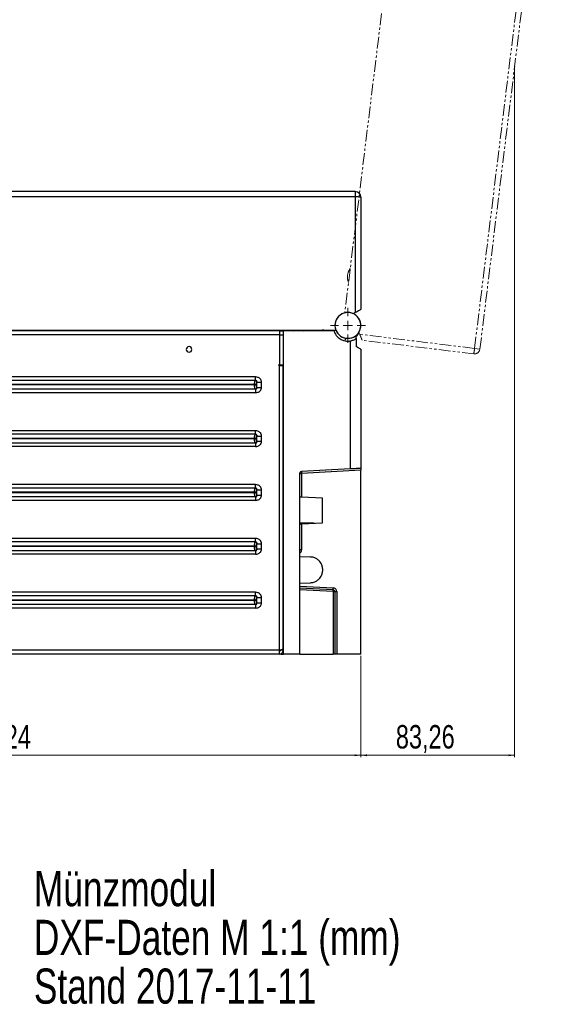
# Model space of a CAD drawing. Header units: millimetres. Extents: x 83 to 1528, y 34 to 1107.
# Tile 13 of 19: x 1232 to 1528, y 34 to 567. Entities that reach past the tile are written whole.
import ezdxf

# ---------------------------------------------------------------- set-up
doc = ezdxf.new("R2010")
doc.units = ezdxf.units.MM
doc.header["$PDSIZE"] = -1
doc.linetypes.add('CENTERX2', pattern=[20.32, 12.7, -2.54, 2.54, -2.54])
doc.linetypes.add('PHANTOM', pattern=[12.7, 6.35, -1.27, 1.27, -1.27, 1.27, -1.27])
doc.styles.add('SLDTEXTSTYLE0', font='TXT', dxfattribs={"width": 0.75})
doc.dimstyles.new('SLDDIMSTYLE0', dxfattribs={"dimtxt": 12.7, "dimasz": 3.302, "dimexe": 0, "dimexo": 0.0625, "dimgap": 3.175, "dimtad": 1, "dimrnd": 1e-09, "dimzin": 12, "dimdsep": 46, "dimtxsty": 'SLDTEXTSTYLE0', "dimsah": 1, "dimcen": 0.09, "dimadec": 0, "dimazin": 3, "dimtfac": 1, "dimtofl": 0, "dimtmove": 0, "dimatfit": 3, "dimfxl": 1, "dimfrac": 2, "dimtolj": 1, "dimtzin": 12, "dimarcsym": 0})

# ---------------------------------------------------------------- blocks, each defined once
blk = doc.blocks.new('SW_NOTE_0')
at = {"color": 0, "linetype": 'Continuous', "lineweight": 0, "char_height": 19.05, "attachment_point": 1, "style": 'SLDTEXTSTYLE0'}
for s, insert in [('Münzmodul', (0, 24.56)), ('DXF-Daten M 1:1 (mm)', (0, -1.84)), ('Stand 2017-11-11', (0, -28.24))]:
    blk.add_mtext(s, dxfattribs=dict(at, insert=insert))
blk = doc.blocks.new('_D_8')
at = {"color": 7, "linetype": 'Continuous', "lineweight": 18}
for p, q in [((1499.52, 541.02), (1499.52, 168)), ((1416.26, 222.84), (1416.26, 168)), ((1499.52, 169), (1416.26, 169))]:
    blk.add_line(p, q, dxfattribs=at)
for points in [[(1416.26, 169), (1419.57, 168.49), (1419.57, 169.51)], [(1499.52, 169), (1496.22, 169.51), (1496.22, 168.49)]]:
    blk.add_solid(points, dxfattribs=at)
at = {"color": 7, "linetype": 'Continuous', "lineweight": 18, "insert": (1435.22, 185.37), "char_height": 12.7, "attachment_point": 1, "style": 'SLDTEXTSTYLE0'}
blk.add_mtext('83,26', dxfattribs=at)
blk = doc.blocks.new('_D_9')
at = {"color": 7, "linetype": 'Continuous', "lineweight": 18}
for p, q in [((1000.02, 222.84), (1000.02, 168)), ((1416.26, 222.84), (1416.26, 168)), ((1000.02, 169), (1416.26, 169))]:
    blk.add_line(p, q, dxfattribs=at)
for points in [[(1000.02, 169), (1003.32, 168.49), (1003.32, 169.51)], [(1416.26, 169), (1412.96, 169.51), (1412.96, 168.49)]]:
    blk.add_solid(points, dxfattribs=at)
at = {"color": 7, "linetype": 'Continuous', "lineweight": 18, "insert": (1198.68, 185.37), "char_height": 12.7, "attachment_point": 1, "style": 'SLDTEXTSTYLE0'}
blk.add_mtext('416,24', dxfattribs=at)
blk = doc.blocks.new('SW_CENTERMARKSYMBOL_0')
at = {"color": 0, "linetype": 'Continuous', "lineweight": 0}
for p, q in [((0, 5), (0, 9.5)), ((-5, 0), (-9.5, 0)), ((0, 0), (-2.5, 0)), ((0, 0), (0, 2.5)), ((0, 0), (0, -2.5)), ((0, 0), (2.5, 0)), ((5, 0), (9.5, 0)), ((0, -5), (0, -9.5))]:
    blk.add_line(p, q, dxfattribs=at)

msp = doc.modelspace()

# ---------------------------------------------------------------- linework, layer by layer
at = {"color": 7, "linetype": 'PHANTOM', "lineweight": 18}
for p, q in [((1455.347, 797.658), (1407.58, 408.63)), ((1477.837, 389.386), (1525.151, 774.726)), ((1480.737, 389.03), (1528.05, 774.37)), ((1409.377, 425.876), (1409.608, 425.149)), ((1415.648, 397.022), (1415.188, 398.106)), ((1477.837, 389.386), (1415.648, 397.022)), ((1477.393, 386.418), (1417.002, 393.833)), ((1480.737, 389.03), (1477.837, 389.386))]:
    msp.add_line(p, q, dxfattribs=at)
at = {"color": 7, "linetype": 'Continuous', "lineweight": 25}
for p, q in [((1413.265, 474.336), (1025.031, 474.336)), ((1413.265, 471.414), (1025.031, 471.414)), ((1413.265, 474.336), (1413.265, 471.414)), ((1413.265, 471.414), (1413.265, 408.758)), ((1416.265, 471.336), (1416.265, 410.491)), ((1413.265, 408.758), (1412.245, 408.17)), ((1010.777, 399.336), (1402.726, 399.336)), ((1372.165, 398.836), (1022.365, 398.836)), ((1372.165, 396.736), (1022.365, 396.736)), ((1372.165, 398.836), (1374.265, 398.836)), ((1372.165, 398.836), (1372.165, 396.736)), ((1372.165, 396.736), (1372.165, 380.561)), ((1372.165, 396.736), (1374.265, 396.736)), ((1374.265, 398.836), (1374.265, 396.736)), ((1374.265, 396.736), (1374.265, 380.561)), ((1374.313, 223.836), (1374.313, 398.836)), ((1401.665, 398.836), (1374.313, 398.836)), ((1385.39, 399.018), (1386.083, 399.336)), ((1413.765, 394.721), (1413.765, 395.974)), ((1413.765, 394.721), (1413.765, 390.394)), ((1410.579, 393.444), (1410.579, 324.1)), ((1416.265, 388.951), (1416.265, 324.398)), ((1372.165, 380.561), (1371.815, 380.561)), ((1371.815, 380.211), (1371.815, 380.561)), ((1372.165, 380.211), (1371.815, 380.211)), ((1372.165, 380.561), (1374.265, 380.561)), ((1372.165, 225.936), (1372.165, 380.211)), ((1372.165, 380.211), (1374.265, 380.211)), ((1374.265, 226.784), (1374.265, 380.211)), ((1359.174, 373.942), (1037.355, 373.942)), ((1374.265, 376.71), (1374.313, 376.71)), ((1374.265, 373.71), (1374.313, 373.71)), ((1359.174, 372.046), (1037.355, 372.046)), ((1358.729, 369.771), (1037.801, 369.771)), ((1358.729, 369.571), (1037.801, 369.571)), ((1358.729, 369.571), (1358.729, 369.771)), ((1359.118, 371.966), (1359.174, 372.046)), ((1359.635, 369.571), (1359.635, 369.771)), ((1360.024, 368.29), (1360.024, 371.052)), ((1362.517, 368.29), (1362.517, 371.052)), ((1359.174, 367.296), (1037.355, 367.296)), ((1359.174, 365.399), (1037.355, 365.399)), ((1374.265, 358.816), (1374.313, 358.816)), ((1374.265, 352.516), (1374.313, 352.516)), ((1359.174, 344.775), (1037.355, 344.775)), ((1359.174, 342.879), (1037.355, 342.879)), ((1359.118, 342.799), (1359.174, 342.879)), ((1360.024, 339.123), (1360.024, 341.885)), ((1362.517, 339.123), (1362.517, 341.885)), ((1359.174, 338.129), (1037.355, 338.129)), ((1359.174, 336.232), (1037.355, 336.232)), ((1358.729, 340.604), (1037.801, 340.604)), ((1358.729, 340.404), (1037.801, 340.404)), ((1358.729, 340.404), (1358.729, 340.604)), ((1359.635, 340.404), (1359.635, 340.604)), ((1383.265, 223.836), (1383.265, 321.72)), ((1383.265, 321.72), (1384.212, 321.72)), ((1410.579, 324.1), (1384.212, 322.718)), ((1416.265, 323.4), (1384.212, 321.72)), ((1384.212, 321.72), (1384.212, 308.797)), ((1416.265, 223.836), (1416.265, 323.4)), ((1359.174, 315.608), (1037.355, 315.608)), ((1359.174, 313.712), (1037.355, 313.712)), ((1358.729, 311.437), (1037.801, 311.437)), ((1358.729, 311.237), (1037.801, 311.237)), ((1358.729, 311.237), (1358.729, 311.437)), ((1359.118, 313.632), (1359.174, 313.712)), ((1359.635, 311.237), (1359.635, 311.437)), ((1360.024, 309.956), (1360.024, 312.718)), ((1362.517, 309.956), (1362.517, 312.718)), ((1359.174, 308.962), (1037.355, 308.962)), ((1359.174, 307.065), (1037.355, 307.065)), ((1395.572, 308.202), (1384.212, 308.797)), ((1395.572, 294.902), (1395.572, 308.202)), ((1391.068, 294.666), (1383.265, 294.666)), ((1384.212, 294.306), (1395.572, 294.902)), ((1384.212, 294.306), (1384.212, 280.27)), ((1359.174, 286.441), (1037.355, 286.441)), ((1359.174, 284.545), (1037.355, 284.545)), ((1359.118, 284.465), (1359.174, 284.545)), ((1360.024, 280.789), (1360.024, 283.551)), ((1362.517, 280.789), (1362.517, 283.551)), ((1359.174, 279.795), (1037.355, 279.795)), ((1359.174, 277.898), (1037.355, 277.898)), ((1358.729, 282.27), (1037.801, 282.27)), ((1358.729, 282.07), (1037.801, 282.07)), ((1358.729, 282.07), (1358.729, 282.27)), ((1359.635, 282.07), (1359.635, 282.27)), ((1383.265, 276.74), (1389.007, 276.439)), ((1383.265, 262.157), (1389.007, 262.458)), ((1359.174, 257.274), (1037.355, 257.274)), ((1401.317, 258.63), (1383.265, 259.576)), ((1401.317, 257.632), (1383.265, 258.578)), ((1401.317, 257.632), (1401.317, 223.836)), ((1401.317, 257.632), (1402.265, 257.632)), ((1402.265, 257.632), (1402.265, 223.836)), ((1403.212, 257.632), (1403.212, 223.836)), ((1359.174, 255.378), (1037.355, 255.378)), ((1358.729, 253.103), (1037.801, 253.103)), ((1358.729, 252.903), (1037.801, 252.903)), ((1358.729, 252.903), (1358.729, 253.103)), ((1359.118, 255.298), (1359.174, 255.378)), ((1359.635, 252.903), (1359.635, 253.103)), ((1360.024, 251.622), (1360.024, 254.384)), ((1362.517, 251.622), (1362.517, 254.384)), ((1359.174, 250.628), (1037.355, 250.628)), ((1359.174, 248.731), (1037.355, 248.731)), ((1374.313, 248.336), (1374.265, 248.336)), ((1374.265, 243.336), (1374.313, 243.336)), ((1372.165, 225.936), (1022.365, 225.936)), ((1372.165, 223.836), (1372.165, 225.936)), ((1374.265, 225.936), (1372.765, 225.936)), ((1373.013, 223.836), (1373.013, 224.025)), ((1374.265, 228.836), (1374.313, 228.836)), ((1374.265, 226.784), (1374.265, 225.936)), ((1372.165, 223.836), (1022.365, 223.836)), ((1373.013, 223.836), (1374.313, 223.836)), ((1383.265, 223.836), (1374.313, 223.836)), ((1383.265, 223.836), (1401.317, 223.836)), ((1402.265, 223.836), (1401.317, 223.836)), ((1403.212, 223.836), (1402.265, 223.836)), ((1416.265, 223.836), (1403.212, 223.836))]:
    msp.add_line(p, q, dxfattribs=at)
at = {"color": 7, "linetype": 'CENTERX2', "lineweight": 18}
msp.add_line((1390.255, 399.336), (1350.365, 399.336), dxfattribs=at)
at = {"color": 8, "linetype": 'Continuous', "lineweight": 25}
for p, q in [((1383.265, 260.575), (1401.317, 259.629)), ((1374.313, 245.836), (1374.265, 245.836))]:
    msp.add_line(p, q, dxfattribs=at)
at = {"color": 7, "linetype": 'Continuous', "lineweight": 25, "flags": 128}
for points in [[(1378.523, 399.336), (1378.545, 399.323), (1379.572, 398.836)], [(1384.957, 398.836), (1385.019, 398.86), (1385.39, 399.018)]]:
    msp.add_lwpolyline(points, dxfattribs=at)
at = {"color": 7, "linetype": 'Continuous', "lineweight": 25}
for centre, radius, start, end in [((1413.265, 471.336), 3, 0, 90), ((1414.014, 442.704), 28.72, 85.50564, 91.49539), ((1409.265, 401.836), 7, 339.07517, 200.92483), ((1396.265, 397.336), 2, 90, 131.40962), ((1409.265, 401.836), 7, 200.92483, 339.07517), ((1408.765, 393.851), 1, 86.41668, 180), ((1409.265, 401.336), 7, 310.0052, 331.48523), ((1323.265, 388.836), 1.5, 90, 270), ((1323.265, 388.836), 1.5, 270, 90), ((1358.901, 368.496), 1.142, 280.94468, 349.60875), ((1358.901, 339.329), 1.142, 280.94468, 349.60875), ((1388.998, 322.219), 4.811, 174.04331, 185.95669), ((1358.901, 310.162), 1.142, 280.94468, 349.60875), ((1358.901, 280.995), 1.142, 280.94468, 349.60875), ((1396.531, 258.131), 4.811, 354.04331, 5.95669), ((1401.265, 257.632), 1, 0, 87), ((1358.901, 251.828), 1.142, 280.94468, 349.60875)]:
    msp.add_arc(centre, radius, start, end, dxfattribs=at)
at = {"color": 7, "linetype": 'PHANTOM', "lineweight": 18}
for centre, radius, start, end in [((1416.525, 428.147), 7.5, 143.07357, 173), ((1416.525, 428.147), 7.5, 173, 197.62432), ((1409.265, 401.836), 7, 103.92483, 242.07517), ((1409.265, 401.836), 7, 242.07517, 103.92483), ((1449.25, 392.141), 28.72, 348.50564, 354.49539), ((1477.759, 389.396), 3, 263, 353)]:
    msp.add_arc(centre, radius, start, end, dxfattribs=at)
at = {"color": 7, "linetype": 'Continuous', "lineweight": 25}
for points, knots in [([(1416.265, 410.491), (1416.251, 410.482), (1416.222, 410.466), (1415.942, 410.304), (1415.372, 409.975), (1414.419, 409.425), (1413.669, 408.992), (1413.265, 408.758)], [0, 0, 0, 0, 0.1304729, 0.2637928, 0.4910634, 0.7253097, 1, 1, 1, 1]), ([(1401.665, 398.836), (1402.031, 398.008), (1402.798, 396.272), (1404.785, 394.558), (1406.782, 393.664), (1408.649, 393.269), (1409.887, 393.381), (1410.579, 393.444)], [0, 0, 0, 0, 0.2378241, 0.4992139, 0.6717636, 0.8165101, 1, 1, 1, 1]), ([(1410.579, 393.444), (1411.141, 393.573), (1412.336, 393.847), (1413.27, 394.419), (1413.765, 394.721)], [0, 0, 0, 0, 0.470458, 1, 1, 1, 1]), ([(1416.265, 388.951), (1416.231, 388.97), (1416.162, 389.01), (1415.625, 389.32), (1414.833, 389.779), (1414.132, 390.183), (1413.765, 390.394)], [0, 0, 0, 0, 0.2444043, 0.4972817, 0.7367247, 1, 1, 1, 1]), ([(1362.517, 371.052), (1362.476, 371.392), (1362.413, 371.929), (1362.057, 372.581), (1361.668, 373.053), (1361.175, 373.446), (1360.357, 373.86), (1359.657, 373.908), (1359.174, 373.942)], [0, 0, 0, 0, 0.2064342, 0.3265834, 0.4472969, 0.5778802, 0.7086116, 1, 1, 1, 1]), ([(1358.729, 369.771), (1358.734, 369.996), (1358.744, 370.455), (1358.826, 371.088), (1358.95, 371.631), (1359.062, 371.854), (1359.118, 371.966)], [0, 0, 0, 0, 0.2404165, 0.4908081, 0.7427381, 1, 1, 1, 1]), ([(1359.118, 367.375), (1359.062, 367.488), (1358.951, 367.711), (1358.826, 368.253), (1358.744, 368.886), (1358.734, 369.345), (1358.729, 369.571)], [0, 0, 0, 0, 0.25744044, 0.50917172, 0.75918797, 1, 1, 1, 1]), ([(1360.024, 371.052), (1359.993, 371.165), (1359.934, 371.381), (1359.72, 371.659), (1359.445, 371.876), (1359.23, 371.935), (1359.118, 371.966)], [0, 0, 0, 0, 0.260277, 0.5000165, 0.7397346, 1, 1, 1, 1]), ([(1360.024, 371.052), (1360.041, 371.118), (1360.071, 371.239), (1360.063, 371.432), (1360.006, 371.604), (1359.907, 371.756), (1359.769, 371.886), (1359.596, 371.984), (1359.392, 372.047), (1359.248, 372.046), (1359.174, 372.046)], [0, 0, 0, 0, 0.146999, 0.2675391, 0.3791432, 0.4908227, 0.6068182, 0.7293141, 0.8597993, 1, 1, 1, 1]), ([(1359.174, 365.399), (1359.656, 365.433), (1360.356, 365.481), (1361.172, 365.895), (1361.664, 366.286), (1362.053, 366.755), (1362.412, 367.408), (1362.476, 367.948), (1362.517, 368.29)], [0, 0, 0, 0, 0.2905376, 0.4225174, 0.551016, 0.6719333, 0.7924282, 1, 1, 1, 1]), ([(1359.174, 367.296), (1359.248, 367.295), (1359.392, 367.294), (1359.596, 367.357), (1359.769, 367.456), (1359.907, 367.585), (1360.006, 367.738), (1360.063, 367.91), (1360.071, 368.102), (1360.041, 368.223), (1360.024, 368.29)], [0, 0, 0, 0, 0.1402012, 0.2706831, 0.3931782, 0.5091751, 0.6208578, 0.7324662, 0.8530058, 1, 1, 1, 1]), ([(1359.635, 369.771), (1359.641, 369.92), (1359.655, 370.224), (1359.751, 370.599), (1359.877, 370.884), (1359.975, 370.995), (1360.024, 371.052)], [0, 0, 0, 0, 0.2675264, 0.5429169, 0.7672601, 1, 1, 1, 1]), ([(1360.024, 368.29), (1359.962, 368.365), (1359.839, 368.511), (1359.717, 368.856), (1359.647, 369.218), (1359.639, 369.454), (1359.635, 369.571)], [0, 0, 0, 0, 0.29529291, 0.57742162, 0.79085526, 1, 1, 1, 1]), ([(1360.024, 371.052), (1360.202, 371.052), (1360.422, 371.051), (1360.811, 371.051), (1361.164, 371.052), (1361.728, 371.052), (1362.257, 371.052), (1362.517, 371.052)], [0, 0, 0, 0, 0.3302055, 0.4109846, 0.4913104, 0.7498985, 1, 1, 1, 1]), ([(1360.024, 368.29), (1360.128, 368.29), (1360.309, 368.29), (1360.642, 368.29), (1360.868, 368.29), (1360.989, 368.29), (1361.243, 368.291), (1361.737, 368.291), (1362.257, 368.29), (1362.517, 368.29)], [0, 0, 0, 0, 0.2070495, 0.3595677, 0.4574078, 0.485795, 0.5004787, 0.7502393, 1, 1, 1, 1]), ([(1359.174, 367.296), (1359.163, 367.309), (1359.144, 367.333), (1359.126, 367.362), (1359.118, 367.375)], [0, 0, 0, 0, 0.5610487, 1, 1, 1, 1]), ([(1358.729, 340.604), (1358.734, 340.829), (1358.744, 341.288), (1358.826, 341.921), (1358.95, 342.464), (1359.062, 342.687), (1359.118, 342.799)], [0, 0, 0, 0, 0.2404165, 0.4908081, 0.7427381, 1, 1, 1, 1]), ([(1360.024, 341.885), (1359.993, 341.998), (1359.934, 342.214), (1359.72, 342.492), (1359.445, 342.709), (1359.23, 342.768), (1359.118, 342.799)], [0, 0, 0, 0, 0.260277, 0.5000165, 0.7397346, 1, 1, 1, 1]), ([(1362.517, 341.885), (1362.476, 342.225), (1362.413, 342.762), (1362.057, 343.414), (1361.668, 343.886), (1361.175, 344.279), (1360.357, 344.693), (1359.657, 344.741), (1359.174, 344.775)], [0, 0, 0, 0, 0.2064342, 0.3265834, 0.4472969, 0.5778802, 0.7086116, 1, 1, 1, 1]), ([(1360.024, 341.885), (1360.041, 341.951), (1360.071, 342.072), (1360.063, 342.265), (1360.006, 342.437), (1359.907, 342.589), (1359.769, 342.719), (1359.596, 342.817), (1359.392, 342.88), (1359.248, 342.879), (1359.174, 342.879)], [0, 0, 0, 0, 0.146999, 0.2675391, 0.3791432, 0.4908227, 0.6068182, 0.7293141, 0.8597993, 1, 1, 1, 1]), ([(1359.635, 340.604), (1359.641, 340.753), (1359.655, 341.057), (1359.751, 341.432), (1359.877, 341.717), (1359.975, 341.828), (1360.024, 341.885)], [0, 0, 0, 0, 0.2675264, 0.5429169, 0.7672601, 1, 1, 1, 1]), ([(1360.024, 341.885), (1360.202, 341.885), (1360.422, 341.884), (1360.811, 341.884), (1361.164, 341.885), (1361.728, 341.885), (1362.257, 341.885), (1362.517, 341.885)], [0, 0, 0, 0, 0.3302055, 0.4109846, 0.4913104, 0.7498985, 1, 1, 1, 1]), ([(1359.118, 338.208), (1359.062, 338.321), (1358.951, 338.544), (1358.826, 339.086), (1358.744, 339.719), (1358.734, 340.178), (1358.729, 340.404)], [0, 0, 0, 0, 0.2574404, 0.5091717, 0.759188, 1, 1, 1, 1]), ([(1359.174, 338.129), (1359.163, 338.142), (1359.144, 338.166), (1359.126, 338.195), (1359.118, 338.208)], [0, 0, 0, 0, 0.5610487, 1, 1, 1, 1]), ([(1359.174, 336.232), (1359.656, 336.266), (1360.356, 336.314), (1361.172, 336.728), (1361.664, 337.119), (1362.053, 337.588), (1362.412, 338.241), (1362.476, 338.781), (1362.517, 339.123)], [0, 0, 0, 0, 0.2905376, 0.4225174, 0.551016, 0.6719333, 0.7924282, 1, 1, 1, 1]), ([(1359.174, 338.129), (1359.248, 338.128), (1359.392, 338.127), (1359.596, 338.19), (1359.769, 338.289), (1359.907, 338.418), (1360.006, 338.571), (1360.063, 338.743), (1360.071, 338.935), (1360.041, 339.056), (1360.024, 339.123)], [0, 0, 0, 0, 0.1402012, 0.2706831, 0.3931782, 0.5091751, 0.6208578, 0.7324662, 0.8530058, 1, 1, 1, 1]), ([(1360.024, 339.123), (1359.962, 339.198), (1359.839, 339.344), (1359.717, 339.689), (1359.647, 340.051), (1359.639, 340.287), (1359.635, 340.404)], [0, 0, 0, 0, 0.2952929, 0.5774216, 0.7908553, 1, 1, 1, 1]), ([(1360.024, 339.123), (1360.128, 339.123), (1360.309, 339.123), (1360.642, 339.123), (1360.868, 339.123), (1360.989, 339.123), (1361.243, 339.124), (1361.737, 339.124), (1362.257, 339.123), (1362.517, 339.123)], [0, 0, 0, 0, 0.20704946, 0.35956765, 0.45740781, 0.48579497, 0.5004787, 0.7502393, 1, 1, 1, 1]), ([(1383.265, 321.72), (1383.277, 321.847), (1383.303, 322.101), (1383.525, 322.422), (1383.833, 322.661), (1384.086, 322.699), (1384.212, 322.718)], [0, 0, 0, 0, 0.2493969, 0.4998363, 0.7493943, 1, 1, 1, 1]), ([(1416.265, 324.398), (1416.242, 324.397), (1416.196, 324.395), (1415.714, 324.369), (1414.71, 324.317), (1413.222, 324.239), (1411.8, 324.164), (1410.987, 324.122), (1410.579, 324.1)], [0, 0, 0, 0, 0.1352658, 0.2690043, 0.4999133, 0.730887, 0.8646302, 1, 1, 1, 1]), ([(1416.265, 324.398), (1416.265, 324.385), (1416.265, 324.358), (1416.265, 324.121), (1416.265, 323.795), (1416.265, 323.532), (1416.265, 323.4)], [0, 0, 0, 0, 0.2495797, 0.4999187, 0.7493904, 1, 1, 1, 1]), ([(1362.517, 312.718), (1362.476, 313.058), (1362.413, 313.595), (1362.057, 314.247), (1361.668, 314.719), (1361.175, 315.112), (1360.357, 315.526), (1359.657, 315.574), (1359.174, 315.608)], [0, 0, 0, 0, 0.2064342, 0.3265834, 0.4472969, 0.5778802, 0.7086116, 1, 1, 1, 1]), ([(1358.729, 311.437), (1358.734, 311.662), (1358.744, 312.121), (1358.826, 312.754), (1358.95, 313.297), (1359.062, 313.52), (1359.118, 313.632)], [0, 0, 0, 0, 0.2404165, 0.4908081, 0.7427381, 1, 1, 1, 1]), ([(1359.118, 309.041), (1359.062, 309.154), (1358.951, 309.377), (1358.826, 309.919), (1358.744, 310.552), (1358.734, 311.011), (1358.729, 311.237)], [0, 0, 0, 0, 0.2574404, 0.5091717, 0.759188, 1, 1, 1, 1]), ([(1360.024, 312.718), (1359.993, 312.831), (1359.934, 313.047), (1359.72, 313.325), (1359.445, 313.542), (1359.23, 313.601), (1359.118, 313.632)], [0, 0, 0, 0, 0.260277, 0.5000165, 0.7397346, 1, 1, 1, 1]), ([(1360.024, 312.718), (1360.041, 312.784), (1360.071, 312.905), (1360.063, 313.098), (1360.006, 313.27), (1359.907, 313.422), (1359.769, 313.552), (1359.596, 313.65), (1359.392, 313.713), (1359.248, 313.712), (1359.174, 313.712)], [0, 0, 0, 0, 0.146999, 0.2675391, 0.3791432, 0.4908227, 0.6068182, 0.7293141, 0.8597993, 1, 1, 1, 1]), ([(1359.174, 307.065), (1359.656, 307.099), (1360.356, 307.147), (1361.172, 307.561), (1361.664, 307.952), (1362.053, 308.421), (1362.412, 309.074), (1362.476, 309.614), (1362.517, 309.956)], [0, 0, 0, 0, 0.2905376, 0.4225174, 0.551016, 0.6719333, 0.7924282, 1, 1, 1, 1]), ([(1359.174, 308.962), (1359.248, 308.961), (1359.392, 308.96), (1359.596, 309.023), (1359.769, 309.122), (1359.907, 309.251), (1360.006, 309.404), (1360.063, 309.576), (1360.071, 309.768), (1360.041, 309.889), (1360.024, 309.956)], [0, 0, 0, 0, 0.1402012, 0.2706831, 0.3931782, 0.5091751, 0.6208578, 0.7324662, 0.8530058, 1, 1, 1, 1]), ([(1359.635, 311.437), (1359.641, 311.586), (1359.655, 311.89), (1359.751, 312.265), (1359.877, 312.55), (1359.975, 312.661), (1360.024, 312.718)], [0, 0, 0, 0, 0.26752641, 0.54291686, 0.76726013, 1, 1, 1, 1]), ([(1360.024, 309.956), (1359.962, 310.031), (1359.839, 310.177), (1359.717, 310.522), (1359.647, 310.884), (1359.639, 311.12), (1359.635, 311.237)], [0, 0, 0, 0, 0.2952929, 0.5774216, 0.7908553, 1, 1, 1, 1]), ([(1360.024, 312.718), (1360.202, 312.718), (1360.422, 312.717), (1360.811, 312.717), (1361.164, 312.718), (1361.728, 312.718), (1362.257, 312.718), (1362.517, 312.718)], [0, 0, 0, 0, 0.33020554, 0.41098464, 0.49131036, 0.7498985, 1, 1, 1, 1]), ([(1360.024, 309.956), (1360.128, 309.956), (1360.309, 309.956), (1360.642, 309.956), (1360.868, 309.956), (1360.989, 309.956), (1361.243, 309.957), (1361.737, 309.957), (1362.257, 309.956), (1362.517, 309.956)], [0, 0, 0, 0, 0.2070495, 0.3595677, 0.4574078, 0.485795, 0.5004787, 0.7502393, 1, 1, 1, 1]), ([(1359.174, 308.962), (1359.163, 308.975), (1359.144, 308.999), (1359.126, 309.028), (1359.118, 309.041)], [0, 0, 0, 0, 0.5610487, 1, 1, 1, 1]), ([(1384.212, 308.797), (1384.086, 308.804), (1383.833, 308.817), (1383.526, 308.833), (1383.302, 308.845), (1383.277, 308.846), (1383.265, 308.847)], [0, 0, 0, 0, 0.2495314, 0.5000055, 0.7495311, 1, 1, 1, 1]), ([(1383.265, 294.257), (1383.277, 294.257), (1383.303, 294.259), (1383.525, 294.27), (1383.833, 294.287), (1384.086, 294.3), (1384.212, 294.306)], [0, 0, 0, 0, 0.2493969, 0.4998363, 0.7493943, 1, 1, 1, 1]), ([(1358.729, 282.27), (1358.734, 282.495), (1358.744, 282.954), (1358.826, 283.587), (1358.95, 284.13), (1359.062, 284.353), (1359.118, 284.465)], [0, 0, 0, 0, 0.2404165, 0.4908081, 0.7427381, 1, 1, 1, 1]), ([(1360.024, 283.551), (1359.993, 283.664), (1359.934, 283.88), (1359.72, 284.158), (1359.445, 284.375), (1359.23, 284.434), (1359.118, 284.465)], [0, 0, 0, 0, 0.26027704, 0.50001648, 0.73973457, 1, 1, 1, 1]), ([(1362.517, 283.551), (1362.476, 283.891), (1362.413, 284.428), (1362.057, 285.08), (1361.668, 285.552), (1361.175, 285.945), (1360.357, 286.359), (1359.657, 286.407), (1359.174, 286.441)], [0, 0, 0, 0, 0.2064342, 0.3265834, 0.4472969, 0.5778802, 0.7086116, 1, 1, 1, 1]), ([(1360.024, 283.551), (1360.041, 283.617), (1360.071, 283.738), (1360.063, 283.931), (1360.006, 284.103), (1359.907, 284.255), (1359.769, 284.385), (1359.596, 284.483), (1359.392, 284.546), (1359.248, 284.545), (1359.174, 284.545)], [0, 0, 0, 0, 0.146999, 0.2675391, 0.3791432, 0.4908227, 0.6068182, 0.7293141, 0.8597993, 1, 1, 1, 1]), ([(1359.635, 282.27), (1359.641, 282.419), (1359.655, 282.723), (1359.751, 283.098), (1359.877, 283.383), (1359.975, 283.494), (1360.024, 283.551)], [0, 0, 0, 0, 0.2675264, 0.5429169, 0.7672601, 1, 1, 1, 1]), ([(1360.024, 283.551), (1360.202, 283.551), (1360.422, 283.55), (1360.811, 283.55), (1361.164, 283.551), (1361.728, 283.551), (1362.257, 283.551), (1362.517, 283.551)], [0, 0, 0, 0, 0.3302055, 0.4109846, 0.4913104, 0.7498985, 1, 1, 1, 1]), ([(1359.118, 279.874), (1359.062, 279.987), (1358.951, 280.21), (1358.826, 280.752), (1358.744, 281.385), (1358.734, 281.844), (1358.729, 282.07)], [0, 0, 0, 0, 0.2574404, 0.5091717, 0.759188, 1, 1, 1, 1]), ([(1359.174, 279.795), (1359.163, 279.808), (1359.144, 279.832), (1359.126, 279.861), (1359.118, 279.874)], [0, 0, 0, 0, 0.5610487, 1, 1, 1, 1]), ([(1359.174, 277.898), (1359.656, 277.932), (1360.356, 277.98), (1361.172, 278.394), (1361.664, 278.785), (1362.053, 279.254), (1362.412, 279.907), (1362.476, 280.447), (1362.517, 280.789)], [0, 0, 0, 0, 0.2905376, 0.4225174, 0.551016, 0.6719333, 0.7924282, 1, 1, 1, 1]), ([(1359.174, 279.795), (1359.248, 279.794), (1359.392, 279.793), (1359.596, 279.856), (1359.769, 279.955), (1359.907, 280.084), (1360.006, 280.237), (1360.063, 280.409), (1360.071, 280.601), (1360.041, 280.722), (1360.024, 280.789)], [0, 0, 0, 0, 0.1402012, 0.2706831, 0.3931782, 0.5091751, 0.6208578, 0.7324662, 0.8530058, 1, 1, 1, 1]), ([(1360.024, 280.789), (1359.962, 280.864), (1359.839, 281.01), (1359.717, 281.355), (1359.647, 281.717), (1359.639, 281.953), (1359.635, 282.07)], [0, 0, 0, 0, 0.29529291, 0.57742162, 0.79085526, 1, 1, 1, 1]), ([(1360.024, 280.789), (1360.128, 280.789), (1360.309, 280.789), (1360.642, 280.789), (1360.868, 280.789), (1360.989, 280.789), (1361.243, 280.79), (1361.737, 280.79), (1362.257, 280.789), (1362.517, 280.789)], [0, 0, 0, 0, 0.2070495, 0.3595677, 0.4574078, 0.485795, 0.5004787, 0.7502393, 1, 1, 1, 1]), ([(1389.007, 262.458), (1389.606, 262.534), (1390.664, 262.668), (1392.107, 263.314), (1393.518, 264.306), (1394.725, 265.785), (1395.482, 267.626), (1395.719, 269.449), (1395.482, 271.272), (1394.725, 273.112), (1393.518, 274.591), (1392.107, 275.584), (1390.664, 276.23), (1389.606, 276.363), (1389.007, 276.439)], [0, 0, 0, 0, 0.0849981, 0.1501589, 0.2215181, 0.3279373, 0.4149701, 0.5, 0.5850298, 0.6720627, 0.7784819, 0.8498411, 0.9150017, 1, 1, 1, 1]), ([(1362.517, 254.384), (1362.476, 254.724), (1362.413, 255.261), (1362.057, 255.913), (1361.668, 256.385), (1361.175, 256.778), (1360.357, 257.192), (1359.657, 257.24), (1359.174, 257.274)], [0, 0, 0, 0, 0.2064342, 0.3265834, 0.4472969, 0.5778802, 0.7086116, 1, 1, 1, 1]), ([(1403.212, 257.632), (1403.184, 257.884), (1403.128, 258.391), (1402.694, 259.039), (1402.07, 259.506), (1401.567, 259.588), (1401.317, 259.629)], [0, 0, 0, 0, 0.2490227, 0.4998728, 0.7510977, 1, 1, 1, 1]), ([(1358.729, 253.103), (1358.734, 253.328), (1358.744, 253.787), (1358.826, 254.42), (1358.95, 254.963), (1359.062, 255.186), (1359.118, 255.298)], [0, 0, 0, 0, 0.2404165, 0.4908081, 0.7427381, 1, 1, 1, 1]), ([(1359.118, 250.707), (1359.062, 250.82), (1358.951, 251.043), (1358.826, 251.585), (1358.744, 252.218), (1358.734, 252.677), (1358.729, 252.903)], [0, 0, 0, 0, 0.2574404, 0.5091717, 0.759188, 1, 1, 1, 1]), ([(1360.024, 254.384), (1359.993, 254.497), (1359.934, 254.713), (1359.72, 254.991), (1359.445, 255.208), (1359.23, 255.267), (1359.118, 255.298)], [0, 0, 0, 0, 0.260277, 0.5000165, 0.7397346, 1, 1, 1, 1]), ([(1359.174, 250.628), (1359.163, 250.641), (1359.144, 250.665), (1359.126, 250.694), (1359.118, 250.707)], [0, 0, 0, 0, 0.5610487, 1, 1, 1, 1]), ([(1360.024, 254.384), (1360.041, 254.45), (1360.071, 254.571), (1360.063, 254.764), (1360.006, 254.936), (1359.907, 255.088), (1359.769, 255.218), (1359.596, 255.316), (1359.392, 255.379), (1359.248, 255.378), (1359.174, 255.378)], [0, 0, 0, 0, 0.146999, 0.2675391, 0.3791432, 0.4908227, 0.6068182, 0.7293141, 0.8597993, 1, 1, 1, 1]), ([(1359.174, 248.731), (1359.656, 248.765), (1360.356, 248.813), (1361.172, 249.227), (1361.664, 249.618), (1362.053, 250.087), (1362.412, 250.74), (1362.476, 251.28), (1362.517, 251.622)], [0, 0, 0, 0, 0.2905376, 0.4225174, 0.551016, 0.6719333, 0.7924282, 1, 1, 1, 1]), ([(1359.174, 250.628), (1359.248, 250.627), (1359.392, 250.626), (1359.596, 250.689), (1359.769, 250.788), (1359.907, 250.917), (1360.006, 251.07), (1360.063, 251.242), (1360.071, 251.434), (1360.041, 251.555), (1360.024, 251.622)], [0, 0, 0, 0, 0.1402012, 0.2706831, 0.3931782, 0.5091751, 0.6208578, 0.7324662, 0.8530058, 1, 1, 1, 1]), ([(1359.635, 253.103), (1359.641, 253.252), (1359.655, 253.556), (1359.751, 253.931), (1359.877, 254.216), (1359.975, 254.327), (1360.024, 254.384)], [0, 0, 0, 0, 0.2675264, 0.5429169, 0.7672601, 1, 1, 1, 1]), ([(1360.024, 251.622), (1359.962, 251.697), (1359.839, 251.843), (1359.717, 252.188), (1359.647, 252.55), (1359.639, 252.786), (1359.635, 252.903)], [0, 0, 0, 0, 0.2952929, 0.5774216, 0.7908553, 1, 1, 1, 1]), ([(1360.024, 254.384), (1360.202, 254.384), (1360.422, 254.383), (1360.811, 254.383), (1361.164, 254.384), (1361.728, 254.384), (1362.257, 254.384), (1362.517, 254.384)], [0, 0, 0, 0, 0.3302055, 0.4109846, 0.4913104, 0.7498985, 1, 1, 1, 1]), ([(1360.024, 251.622), (1360.128, 251.622), (1360.309, 251.622), (1360.642, 251.622), (1360.868, 251.622), (1360.989, 251.622), (1361.243, 251.623), (1361.737, 251.623), (1362.257, 251.622), (1362.517, 251.622)], [0, 0, 0, 0, 0.2070495, 0.3595677, 0.4574078, 0.485795, 0.5004787, 0.7502393, 1, 1, 1, 1])]:
    msp.add_open_spline(points, degree=3, knots=knots, dxfattribs=at)
at = {"color": 7, "linetype": 'PHANTOM', "lineweight": 18}
msp.add_open_spline([(1417.002, 393.833), (1416.995, 393.848), (1416.983, 393.878), (1416.856, 394.176), (1416.599, 394.782), (1416.169, 395.795), (1415.831, 396.592), (1415.648, 397.022)], degree=3, knots=[0, 0, 0, 0, 0.1304729, 0.2637928, 0.4910634, 0.7253097, 1, 1, 1, 1], dxfattribs=at)
at = {"color": 7, "linetype": 'Continuous', "lineweight": 25}
for points in [[(1359.174, 372.046), (1359.174, 372.13), (1359.174, 372.298), (1359.174, 372.758), (1359.174, 373.318), (1359.174, 373.734), (1359.174, 373.942)], [(1359.635, 369.771), (1359.588, 369.771), (1359.494, 369.771), (1359.272, 369.771), (1359.012, 369.771), (1358.823, 369.771), (1358.729, 369.771)], [(1359.635, 369.571), (1359.588, 369.571), (1359.494, 369.571), (1359.272, 369.571), (1359.012, 369.571), (1358.823, 369.571), (1358.729, 369.571)], [(1359.174, 367.296), (1359.174, 367.212), (1359.174, 367.044), (1359.174, 366.584), (1359.174, 366.023), (1359.174, 365.607), (1359.174, 365.399)], [(1359.174, 342.879), (1359.174, 342.963), (1359.174, 343.131), (1359.174, 343.591), (1359.174, 344.151), (1359.174, 344.567), (1359.174, 344.775)], [(1359.635, 340.604), (1359.588, 340.604), (1359.494, 340.604), (1359.272, 340.604), (1359.012, 340.604), (1358.823, 340.604), (1358.729, 340.604)], [(1359.635, 340.404), (1359.588, 340.404), (1359.494, 340.404), (1359.272, 340.404), (1359.012, 340.404), (1358.823, 340.404), (1358.729, 340.404)], [(1359.174, 338.129), (1359.174, 338.045), (1359.174, 337.877), (1359.174, 337.417), (1359.174, 336.856), (1359.174, 336.44), (1359.174, 336.232)], [(1359.174, 313.712), (1359.174, 313.796), (1359.174, 313.964), (1359.174, 314.424), (1359.174, 314.984), (1359.174, 315.4), (1359.174, 315.608)], [(1359.635, 311.437), (1359.588, 311.437), (1359.494, 311.437), (1359.272, 311.437), (1359.012, 311.437), (1358.823, 311.437), (1358.729, 311.437)], [(1359.635, 311.237), (1359.588, 311.237), (1359.494, 311.237), (1359.272, 311.237), (1359.012, 311.237), (1358.823, 311.237), (1358.729, 311.237)], [(1359.174, 308.962), (1359.174, 308.878), (1359.174, 308.71), (1359.174, 308.25), (1359.174, 307.689), (1359.174, 307.273), (1359.174, 307.065)], [(1359.174, 284.545), (1359.174, 284.629), (1359.174, 284.797), (1359.174, 285.257), (1359.174, 285.817), (1359.174, 286.233), (1359.174, 286.441)], [(1359.635, 282.27), (1359.588, 282.27), (1359.494, 282.27), (1359.272, 282.27), (1359.012, 282.27), (1358.823, 282.27), (1358.729, 282.27)], [(1359.635, 282.07), (1359.588, 282.07), (1359.494, 282.07), (1359.272, 282.07), (1359.012, 282.07), (1358.823, 282.07), (1358.729, 282.07)], [(1359.174, 279.795), (1359.174, 279.711), (1359.174, 279.543), (1359.174, 279.083), (1359.174, 278.522), (1359.174, 278.106), (1359.174, 277.898)], [(1384.212, 280.27), (1384.086, 280.27), (1383.835, 280.27), (1383.523, 280.27), (1383.307, 280.27), (1383.279, 280.27), (1383.265, 280.27)], [(1359.174, 255.378), (1359.174, 255.462), (1359.174, 255.63), (1359.174, 256.09), (1359.174, 256.65), (1359.174, 257.066), (1359.174, 257.274)], [(1401.317, 258.63), (1401.311, 258.646), (1401.299, 258.676), (1401.294, 258.907), (1401.299, 259.237), (1401.311, 259.498), (1401.317, 259.629)], [(1402.265, 257.632), (1402.279, 257.632), (1402.307, 257.632), (1402.523, 257.632), (1402.835, 257.632), (1403.086, 257.632), (1403.212, 257.632)], [(1359.635, 253.103), (1359.588, 253.103), (1359.494, 253.103), (1359.272, 253.103), (1359.012, 253.103), (1358.823, 253.103), (1358.729, 253.103)], [(1359.635, 252.903), (1359.588, 252.903), (1359.494, 252.903), (1359.272, 252.903), (1359.012, 252.903), (1358.823, 252.903), (1358.729, 252.903)], [(1359.174, 250.628), (1359.174, 250.544), (1359.174, 250.376), (1359.174, 249.916), (1359.174, 249.355), (1359.174, 248.939), (1359.174, 248.731)], [(1372.165, 225.936), (1372.44, 226.007), (1372.99, 226.148), (1373.684, 226.36), (1374.17, 226.572), (1374.233, 226.714), (1374.265, 226.784)], [(1372.165, 225.336), (1372.243, 225.345), (1372.4, 225.363), (1372.599, 225.502), (1372.738, 225.7), (1372.756, 225.857), (1372.765, 225.936)], [(1372.165, 223.836), (1372.44, 223.867), (1372.99, 223.931), (1373.684, 224.416), (1374.17, 225.11), (1374.233, 225.661), (1374.265, 225.936)]]:
    msp.add_open_spline(points, degree=3, dxfattribs=at)
at = {"color": 8, "linetype": 'Continuous', "lineweight": 25}
msp.add_open_spline([(1383.265, 278.609), (1383.404, 278.696), (1383.759, 278.919), (1384.125, 279.519), (1384.183, 280.021), (1384.212, 280.27)], degree=3, knots=[0, 0, 0, 0, 0.2462774, 0.6252558, 1, 1, 1, 1], dxfattribs=at)
at = {"color": 7, "linetype": 'Continuous', "lineweight": 0}
msp.add_point((1499.521, 542.019), dxfattribs=at)

# ---------------------------------------------------------------- block references
for name, p in [('SW_CENTERMARKSYMBOL_0', (1409.265, 401.836)), ('SW_NOTE_0', (1239.251, 81.746))]:
    msp.add_blockref(name, p, dxfattribs=at)

# ---------------------------------------------------------------- dimensions: what is measured, and where the dimension line sits
at = {"color": 7, "linetype": 'Continuous', "lineweight": 18}
for p1, picture, middle in [((1499.521, 542.019), '_D_8', (1456.326, 169.002)), ((1000.022, 223.836), '_D_9', (1224.484, 169.002))]:
    dim = msp.add_linear_dim(base=(1416.265, 169.002), p1=p1, p2=(1416.265, 223.836), dimstyle='SLDDIMSTYLE0', dxfattribs=at)
    dim.commit()
    dim.dimension.update_dxf_attribs({"geometry": picture, "text_midpoint": middle, "dimtype": 160})

doc.saveas('drawing.dxf')
